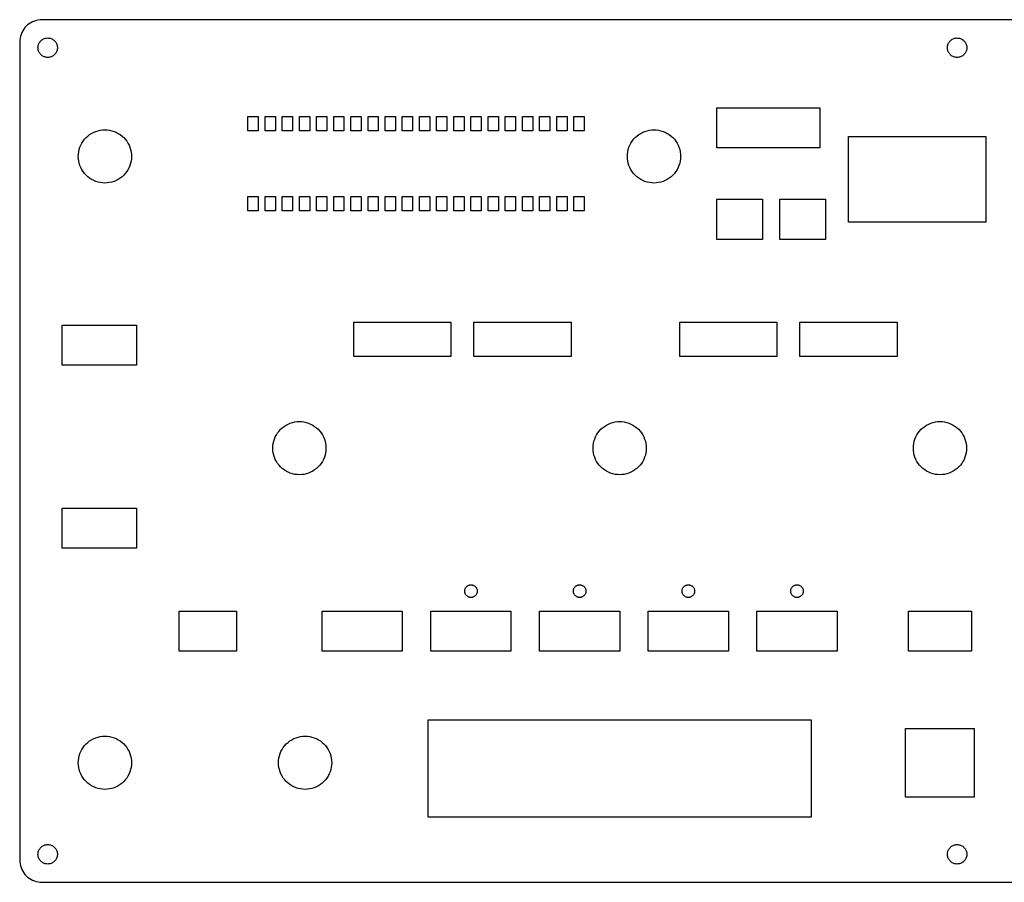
# Model space of a CAD drawing. Extents: x 3 to 331, y 3 to 154.
# Tile 1 of 2: x 3 to 175, y 3 to 154. Entities that reach past the tile are written whole.
import ezdxf

# ---------------------------------------------------------------- set-up
doc = ezdxf.new("R2010")
doc.units = 0
doc.layers.get('0').update_dxf_attribs({"linetype": 'CONTINUOUS'})

msp = doc.modelspace()

# ---------------------------------------------------------------- linework, layer by layer
msp.add_lwpolyline([(327, 153.9), (7, 153.9), (6.66009, 153.885), (6.32277, 153.841), (5.99061, 153.767), (5.66612, 153.665), (5.35179, 153.535), (5.05, 153.377), (4.76305, 153.195), (4.49313, 152.988), (4.24228, 152.758), (4.01243, 152.507), (3.80531, 152.237), (3.6225, 151.95), (3.4654, 151.648), (3.3352, 151.334), (3.23289, 151.009), (3.15925, 150.677), (3.11484, 150.34), (3.1, 150), (3.1, 7), (3.11484, 6.66009), (3.15925, 6.32277), (3.23289, 5.99061), (3.3352, 5.66612), (3.4654, 5.35179), (3.6225, 5.05), (3.80531, 4.76305), (4.01243, 4.49313), (4.24228, 4.24228), (4.49313, 4.01243), (4.76305, 3.80531), (5.05, 3.6225), (5.35179, 3.4654), (5.66612, 3.3352), (5.99061, 3.23289), (6.32277, 3.15925), (6.66009, 3.11484), (7, 3.1), (327, 3.1)])
for points in [[(7.85184, 147.306), (7.7048, 147.326), (7.56001, 147.358), (7.41857, 147.403), (7.28155, 147.459), (7.15, 147.528), (7.02492, 147.607), (6.90726, 147.698), (6.79792, 147.798), (6.69772, 147.907), (6.60744, 148.025), (6.52776, 148.15), (6.45928, 148.282), (6.40252, 148.419), (6.35793, 148.56), (6.32583, 148.705), (6.30647, 148.852), (6.3, 149), (6.30647, 149.148), (6.32583, 149.295), (6.35793, 149.44), (6.40252, 149.581), (6.45928, 149.718), (6.52776, 149.85), (6.60744, 149.975), (6.69772, 150.093), (6.79792, 150.202), (6.90726, 150.302), (7.02492, 150.393), (7.15, 150.472), (7.28155, 150.541), (7.41857, 150.597), (7.56001, 150.642), (7.7048, 150.674), (7.85184, 150.694), (8, 150.7), (8.14816, 150.694), (8.2952, 150.674), (8.43999, 150.642), (8.58143, 150.597), (8.71845, 150.541), (8.85, 150.472), (8.97508, 150.393), (9.09274, 150.302), (9.20208, 150.202), (9.30228, 150.093), (9.39256, 149.975), (9.47224, 149.85), (9.54072, 149.718), (9.59748, 149.581), (9.64207, 149.44), (9.67417, 149.295), (9.69353, 149.148), (9.7, 149), (9.69353, 148.852), (9.67417, 148.705), (9.64207, 148.56), (9.59748, 148.419), (9.54072, 148.282), (9.47224, 148.15), (9.39256, 148.025), (9.30228, 147.907), (9.20208, 147.798), (9.09274, 147.698), (8.97508, 147.607), (8.85, 147.528), (8.71845, 147.459), (8.58143, 147.403), (8.43999, 147.358), (8.2952, 147.326), (8.14816, 147.306), (8, 147.3)], [(166.852, 147.306), (166.705, 147.326), (166.56, 147.358), (166.419, 147.403), (166.282, 147.459), (166.15, 147.528), (166.025, 147.607), (165.907, 147.698), (165.798, 147.798), (165.698, 147.907), (165.607, 148.025), (165.528, 148.15), (165.459, 148.282), (165.403, 148.419), (165.358, 148.56), (165.326, 148.705), (165.306, 148.852), (165.3, 149), (165.306, 149.148), (165.326, 149.295), (165.358, 149.44), (165.403, 149.581), (165.459, 149.718), (165.528, 149.85), (165.607, 149.975), (165.698, 150.093), (165.798, 150.202), (165.907, 150.302), (166.025, 150.393), (166.15, 150.472), (166.282, 150.541), (166.419, 150.597), (166.56, 150.642), (166.705, 150.674), (166.852, 150.694), (167, 150.7), (167.148, 150.694), (167.295, 150.674), (167.44, 150.642), (167.581, 150.597), (167.718, 150.541), (167.85, 150.472), (167.975, 150.393), (168.093, 150.302), (168.202, 150.202), (168.302, 150.093), (168.393, 149.975), (168.472, 149.85), (168.541, 149.718), (168.597, 149.581), (168.642, 149.44), (168.674, 149.295), (168.694, 149.148), (168.7, 149), (168.694, 148.852), (168.674, 148.705), (168.642, 148.56), (168.597, 148.419), (168.541, 148.282), (168.472, 148.15), (168.393, 148.025), (168.302, 147.907), (168.202, 147.798), (168.093, 147.698), (167.975, 147.607), (167.85, 147.528), (167.718, 147.459), (167.581, 147.403), (167.44, 147.358), (167.295, 147.326), (167.148, 147.306), (167, 147.3)], [(125, 131.5), (125, 138.5), (143, 138.5), (143, 131.5)], [(43, 134.5), (43, 137), (44.8, 137), (44.8, 134.5)], [(46, 134.5), (46, 137), (47.8, 137), (47.8, 134.5)], [(49, 134.5), (49, 137), (50.8, 137), (50.8, 134.5)], [(52, 134.5), (52, 137), (53.8, 137), (53.8, 134.5)], [(55, 134.5), (55, 137), (56.8, 137), (56.8, 134.5)], [(58, 134.5), (58, 137), (59.8, 137), (59.8, 134.5)], [(61, 134.5), (61, 137), (62.8, 137), (62.8, 134.5)], [(64, 134.5), (64, 137), (65.8, 137), (65.8, 134.5)], [(67, 134.5), (67, 137), (68.8, 137), (68.8, 134.5)], [(70, 134.5), (70, 137), (71.8, 137), (71.8, 134.5)], [(73, 134.5), (73, 137), (74.8, 137), (74.8, 134.5)], [(76, 134.5), (76, 137), (77.8, 137), (77.8, 134.5)], [(79, 134.5), (79, 137), (80.8, 137), (80.8, 134.5)], [(82, 134.5), (82, 137), (83.8, 137), (83.8, 134.5)], [(85, 134.5), (85, 137), (86.8, 137), (86.8, 134.5)], [(88, 134.5), (88, 137), (89.8, 137), (89.8, 134.5)], [(91, 134.5), (91, 137), (92.8, 137), (92.8, 134.5)], [(94, 134.5), (94, 137), (95.8, 137), (95.8, 134.5)], [(97, 134.5), (97, 137), (98.8, 137), (98.8, 134.5)], [(100, 134.5), (100, 137), (101.8, 137), (101.8, 134.5)], [(17.5947, 125.368), (17.1925, 125.421), (16.7965, 125.508), (16.4096, 125.63), (16.0348, 125.786), (15.675, 125.973), (15.3329, 126.191), (15.011, 126.438), (14.712, 126.712), (14.4379, 127.011), (14.1909, 127.333), (13.973, 127.675), (13.7857, 128.035), (13.6304, 128.41), (13.5084, 128.796), (13.4206, 129.193), (13.3677, 129.595), (13.35, 130), (13.3677, 130.405), (13.4206, 130.807), (13.5084, 131.204), (13.6304, 131.59), (13.7857, 131.965), (13.973, 132.325), (14.1909, 132.667), (14.4379, 132.989), (14.712, 133.288), (15.011, 133.562), (15.3329, 133.809), (15.675, 134.027), (16.0348, 134.214), (16.4096, 134.37), (16.7965, 134.492), (17.1925, 134.579), (17.5947, 134.632), (18, 134.65), (18.4053, 134.632), (18.8075, 134.579), (19.2035, 134.492), (19.5904, 134.37), (19.9652, 134.214), (20.325, 134.027), (20.6671, 133.809), (20.989, 133.562), (21.288, 133.288), (21.5621, 132.989), (21.8091, 132.667), (22.027, 132.325), (22.2143, 131.965), (22.3696, 131.59), (22.4916, 131.204), (22.5794, 130.807), (22.6323, 130.405), (22.65, 130), (22.6323, 129.595), (22.5794, 129.193), (22.4916, 128.796), (22.3696, 128.41), (22.2143, 128.035), (22.027, 127.675), (21.8091, 127.333), (21.5621, 127.011), (21.288, 126.712), (20.989, 126.438), (20.6671, 126.191), (20.325, 125.973), (19.9652, 125.786), (19.5904, 125.63), (19.2035, 125.508), (18.8075, 125.421), (18.4053, 125.368), (18, 125.35)], [(113.595, 125.368), (113.193, 125.421), (112.796, 125.508), (112.41, 125.63), (112.035, 125.786), (111.675, 125.973), (111.333, 126.191), (111.011, 126.438), (110.712, 126.712), (110.438, 127.011), (110.191, 127.333), (109.973, 127.675), (109.786, 128.035), (109.63, 128.41), (109.508, 128.796), (109.421, 129.193), (109.368, 129.595), (109.35, 130), (109.368, 130.405), (109.421, 130.807), (109.508, 131.204), (109.63, 131.59), (109.786, 131.965), (109.973, 132.325), (110.191, 132.667), (110.438, 132.989), (110.712, 133.288), (111.011, 133.562), (111.333, 133.809), (111.675, 134.027), (112.035, 134.214), (112.41, 134.37), (112.796, 134.492), (113.193, 134.579), (113.595, 134.632), (114, 134.65), (114.405, 134.632), (114.807, 134.579), (115.204, 134.492), (115.59, 134.37), (115.965, 134.214), (116.325, 134.027), (116.667, 133.809), (116.989, 133.562), (117.288, 133.288), (117.562, 132.989), (117.809, 132.667), (118.027, 132.325), (118.214, 131.965), (118.37, 131.59), (118.492, 131.204), (118.579, 130.807), (118.632, 130.405), (118.65, 130), (118.632, 129.595), (118.579, 129.193), (118.492, 128.796), (118.37, 128.41), (118.214, 128.035), (118.027, 127.675), (117.809, 127.333), (117.562, 127.011), (117.288, 126.712), (116.989, 126.438), (116.667, 126.191), (116.325, 125.973), (115.965, 125.786), (115.59, 125.63), (115.204, 125.508), (114.807, 125.421), (114.405, 125.368), (114, 125.35)], [(148, 118.5), (148, 133.5), (172, 133.5), (172, 118.5)], [(43, 120.5), (43, 123), (44.8, 123), (44.8, 120.5)], [(46, 120.5), (46, 123), (47.8, 123), (47.8, 120.5)], [(49, 120.5), (49, 123), (50.8, 123), (50.8, 120.5)], [(52, 120.5), (52, 123), (53.8, 123), (53.8, 120.5)], [(55, 120.5), (55, 123), (56.8, 123), (56.8, 120.5)], [(58, 120.5), (58, 123), (59.8, 123), (59.8, 120.5)], [(61, 120.5), (61, 123), (62.8, 123), (62.8, 120.5)], [(64, 120.5), (64, 123), (65.8, 123), (65.8, 120.5)], [(67, 120.5), (67, 123), (68.8, 123), (68.8, 120.5)], [(70, 120.5), (70, 123), (71.8, 123), (71.8, 120.5)], [(73, 120.5), (73, 123), (74.8, 123), (74.8, 120.5)], [(76, 120.5), (76, 123), (77.8, 123), (77.8, 120.5)], [(79, 120.5), (79, 123), (80.8, 123), (80.8, 120.5)], [(82, 120.5), (82, 123), (83.8, 123), (83.8, 120.5)], [(85, 120.5), (85, 123), (86.8, 123), (86.8, 120.5)], [(88, 120.5), (88, 123), (89.8, 123), (89.8, 120.5)], [(91, 120.5), (91, 123), (92.8, 123), (92.8, 120.5)], [(94, 120.5), (94, 123), (95.8, 123), (95.8, 120.5)], [(97, 120.5), (97, 123), (98.8, 123), (98.8, 120.5)], [(100, 120.5), (100, 123), (101.8, 123), (101.8, 120.5)], [(125, 115.5), (125, 122.5), (133, 122.5), (133, 115.5)], [(136, 115.5), (136, 122.5), (144, 122.5), (144, 115.5)], [(10.5, 93.5), (10.5, 100.5), (23.5, 100.5), (23.5, 93.5)], [(61.5, 95), (61.5, 101), (78.5, 101), (78.5, 95)], [(82.5, 95), (82.5, 101), (99.5, 101), (99.5, 95)], [(118.5, 95), (118.5, 101), (135.5, 101), (135.5, 95)], [(139.5, 95), (139.5, 101), (156.5, 101), (156.5, 95)], [(51.5947, 74.3677), (51.1925, 74.4206), (50.7965, 74.5084), (50.4096, 74.6304), (50.0348, 74.7857), (49.675, 74.973), (49.3329, 75.1909), (49.011, 75.4379), (48.712, 75.712), (48.4379, 76.011), (48.1909, 76.3329), (47.973, 76.675), (47.7857, 77.0348), (47.6304, 77.4096), (47.5084, 77.7965), (47.4206, 78.1925), (47.3677, 78.5947), (47.35, 79), (47.3677, 79.4053), (47.4206, 79.8075), (47.5084, 80.2035), (47.6304, 80.5904), (47.7857, 80.9652), (47.973, 81.325), (48.1909, 81.6671), (48.4379, 81.989), (48.712, 82.288), (49.011, 82.5621), (49.3329, 82.8091), (49.675, 83.027), (50.0348, 83.2143), (50.4096, 83.3696), (50.7965, 83.4916), (51.1925, 83.5794), (51.5947, 83.6323), (52, 83.65), (52.4053, 83.6323), (52.8075, 83.5794), (53.2035, 83.4916), (53.5904, 83.3696), (53.9652, 83.2143), (54.325, 83.027), (54.6671, 82.8091), (54.989, 82.5621), (55.288, 82.288), (55.5621, 81.989), (55.8091, 81.6671), (56.027, 81.325), (56.2143, 80.9652), (56.3696, 80.5904), (56.4916, 80.2035), (56.5794, 79.8075), (56.6323, 79.4053), (56.65, 79), (56.6323, 78.5947), (56.5794, 78.1925), (56.4916, 77.7965), (56.3696, 77.4096), (56.2143, 77.0348), (56.027, 76.675), (55.8091, 76.3329), (55.5621, 76.011), (55.288, 75.712), (54.989, 75.4379), (54.6671, 75.1909), (54.325, 74.973), (53.9652, 74.7857), (53.5904, 74.6304), (53.2035, 74.5084), (52.8075, 74.4206), (52.4053, 74.3677), (52, 74.35)], [(107.595, 74.3677), (107.193, 74.4206), (106.796, 74.5084), (106.41, 74.6304), (106.035, 74.7857), (105.675, 74.973), (105.333, 75.1909), (105.011, 75.4379), (104.712, 75.712), (104.438, 76.011), (104.191, 76.3329), (103.973, 76.675), (103.786, 77.0348), (103.63, 77.4096), (103.508, 77.7965), (103.421, 78.1925), (103.368, 78.5947), (103.35, 79), (103.368, 79.4053), (103.421, 79.8075), (103.508, 80.2035), (103.63, 80.5904), (103.786, 80.9652), (103.973, 81.325), (104.191, 81.6671), (104.438, 81.989), (104.712, 82.288), (105.011, 82.5621), (105.333, 82.8091), (105.675, 83.027), (106.035, 83.2143), (106.41, 83.3696), (106.796, 83.4916), (107.193, 83.5794), (107.595, 83.6323), (108, 83.65), (108.405, 83.6323), (108.807, 83.5794), (109.204, 83.4916), (109.59, 83.3696), (109.965, 83.2143), (110.325, 83.027), (110.667, 82.8091), (110.989, 82.5621), (111.288, 82.288), (111.562, 81.989), (111.809, 81.6671), (112.027, 81.325), (112.214, 80.9652), (112.37, 80.5904), (112.492, 80.2035), (112.579, 79.8075), (112.632, 79.4053), (112.65, 79), (112.632, 78.5947), (112.579, 78.1925), (112.492, 77.7965), (112.37, 77.4096), (112.214, 77.0348), (112.027, 76.675), (111.809, 76.3329), (111.562, 76.011), (111.288, 75.712), (110.989, 75.4379), (110.667, 75.1909), (110.325, 74.973), (109.965, 74.7857), (109.59, 74.6304), (109.204, 74.5084), (108.807, 74.4206), (108.405, 74.3677), (108, 74.35)], [(163.595, 74.3677), (163.193, 74.4206), (162.796, 74.5084), (162.41, 74.6304), (162.035, 74.7857), (161.675, 74.973), (161.333, 75.1909), (161.011, 75.4379), (160.712, 75.712), (160.438, 76.011), (160.191, 76.3329), (159.973, 76.675), (159.786, 77.0348), (159.63, 77.4096), (159.508, 77.7965), (159.421, 78.1925), (159.368, 78.5947), (159.35, 79), (159.368, 79.4053), (159.421, 79.8075), (159.508, 80.2035), (159.63, 80.5904), (159.786, 80.9652), (159.973, 81.325), (160.191, 81.6671), (160.438, 81.989), (160.712, 82.288), (161.011, 82.5621), (161.333, 82.8091), (161.675, 83.027), (162.035, 83.2143), (162.41, 83.3696), (162.796, 83.4916), (163.193, 83.5794), (163.595, 83.6323), (164, 83.65), (164.405, 83.6323), (164.807, 83.5794), (165.204, 83.4916), (165.59, 83.3696), (165.965, 83.2143), (166.325, 83.027), (166.667, 82.8091), (166.989, 82.5621), (167.288, 82.288), (167.562, 81.989), (167.809, 81.6671), (168.027, 81.325), (168.214, 80.9652), (168.37, 80.5904), (168.492, 80.2035), (168.579, 79.8075), (168.632, 79.4053), (168.65, 79), (168.632, 78.5947), (168.579, 78.1925), (168.492, 77.7965), (168.37, 77.4096), (168.214, 77.0348), (168.027, 76.675), (167.809, 76.3329), (167.562, 76.011), (167.288, 75.712), (166.989, 75.4379), (166.667, 75.1909), (166.325, 74.973), (165.965, 74.7857), (165.59, 74.6304), (165.204, 74.5084), (164.807, 74.4206), (164.405, 74.3677), (164, 74.35)], [(10.5, 61.5), (10.5, 68.5), (23.5, 68.5), (23.5, 61.5)], [(81.9041, 52.9042), (81.809, 52.9167), (81.7153, 52.9375), (81.6238, 52.9663), (81.5351, 53.0031), (81.45, 53.0474), (81.3691, 53.0989), (81.2929, 53.1574), (81.2222, 53.2222), (81.1574, 53.2929), (81.0989, 53.3691), (81.0474, 53.45), (81.0031, 53.5351), (80.9663, 53.6238), (80.9375, 53.7153), (80.9167, 53.809), (80.9042, 53.9041), (80.9, 54), (80.9042, 54.0959), (80.9167, 54.191), (80.9375, 54.2847), (80.9663, 54.3762), (81.0031, 54.4649), (81.0474, 54.55), (81.0989, 54.6309), (81.1574, 54.7071), (81.2222, 54.7778), (81.2929, 54.8426), (81.3691, 54.9011), (81.45, 54.9526), (81.5351, 54.9969), (81.6238, 55.0337), (81.7153, 55.0625), (81.809, 55.0833), (81.9041, 55.0958), (82, 55.1), (82.0959, 55.0958), (82.191, 55.0833), (82.2847, 55.0625), (82.3762, 55.0337), (82.4649, 54.9969), (82.55, 54.9526), (82.6309, 54.9011), (82.7071, 54.8426), (82.7778, 54.7778), (82.8426, 54.7071), (82.9011, 54.6309), (82.9526, 54.55), (82.9969, 54.4649), (83.0337, 54.3762), (83.0625, 54.2847), (83.0833, 54.191), (83.0958, 54.0959), (83.1, 54), (83.0958, 53.9041), (83.0833, 53.809), (83.0625, 53.7153), (83.0337, 53.6238), (82.9969, 53.5351), (82.9526, 53.45), (82.9011, 53.3691), (82.8426, 53.2929), (82.7778, 53.2222), (82.7071, 53.1574), (82.6309, 53.0989), (82.55, 53.0474), (82.4649, 53.0031), (82.3762, 52.9663), (82.2847, 52.9375), (82.191, 52.9167), (82.0959, 52.9042), (82, 52.9)], [(100.904, 52.9042), (100.809, 52.9167), (100.715, 52.9375), (100.624, 52.9663), (100.535, 53.0031), (100.45, 53.0474), (100.369, 53.0989), (100.293, 53.1574), (100.222, 53.2222), (100.157, 53.2929), (100.099, 53.3691), (100.047, 53.45), (100.003, 53.5351), (99.9663, 53.6238), (99.9375, 53.7153), (99.9167, 53.809), (99.9042, 53.9041), (99.9, 54), (99.9042, 54.0959), (99.9167, 54.191), (99.9375, 54.2847), (99.9663, 54.3762), (100.003, 54.4649), (100.047, 54.55), (100.099, 54.6309), (100.157, 54.7071), (100.222, 54.7778), (100.293, 54.8426), (100.369, 54.9011), (100.45, 54.9526), (100.535, 54.9969), (100.624, 55.0337), (100.715, 55.0625), (100.809, 55.0833), (100.904, 55.0958), (101, 55.1), (101.096, 55.0958), (101.191, 55.0833), (101.285, 55.0625), (101.376, 55.0337), (101.465, 54.9969), (101.55, 54.9526), (101.631, 54.9011), (101.707, 54.8426), (101.778, 54.7778), (101.843, 54.7071), (101.901, 54.6309), (101.953, 54.55), (101.997, 54.4649), (102.034, 54.3762), (102.063, 54.2847), (102.083, 54.191), (102.096, 54.0959), (102.1, 54), (102.096, 53.9041), (102.083, 53.809), (102.063, 53.7153), (102.034, 53.6238), (101.997, 53.5351), (101.953, 53.45), (101.901, 53.3691), (101.843, 53.2929), (101.778, 53.2222), (101.707, 53.1574), (101.631, 53.0989), (101.55, 53.0474), (101.465, 53.0031), (101.376, 52.9663), (101.285, 52.9375), (101.191, 52.9167), (101.096, 52.9042), (101, 52.9)], [(119.904, 52.9042), (119.809, 52.9167), (119.715, 52.9375), (119.624, 52.9663), (119.535, 53.0031), (119.45, 53.0474), (119.369, 53.0989), (119.293, 53.1574), (119.222, 53.2222), (119.157, 53.2929), (119.099, 53.3691), (119.047, 53.45), (119.003, 53.5351), (118.966, 53.6238), (118.937, 53.7153), (118.917, 53.809), (118.904, 53.9041), (118.9, 54), (118.904, 54.0959), (118.917, 54.191), (118.937, 54.2847), (118.966, 54.3762), (119.003, 54.4649), (119.047, 54.55), (119.099, 54.6309), (119.157, 54.7071), (119.222, 54.7778), (119.293, 54.8426), (119.369, 54.9011), (119.45, 54.9526), (119.535, 54.9969), (119.624, 55.0337), (119.715, 55.0625), (119.809, 55.0833), (119.904, 55.0958), (120, 55.1), (120.096, 55.0958), (120.191, 55.0833), (120.285, 55.0625), (120.376, 55.0337), (120.465, 54.9969), (120.55, 54.9526), (120.631, 54.9011), (120.707, 54.8426), (120.778, 54.7778), (120.843, 54.7071), (120.901, 54.6309), (120.953, 54.55), (120.997, 54.4649), (121.034, 54.3762), (121.063, 54.2847), (121.083, 54.191), (121.096, 54.0959), (121.1, 54), (121.096, 53.9041), (121.083, 53.809), (121.063, 53.7153), (121.034, 53.6238), (120.997, 53.5351), (120.953, 53.45), (120.901, 53.3691), (120.843, 53.2929), (120.778, 53.2222), (120.707, 53.1574), (120.631, 53.0989), (120.55, 53.0474), (120.465, 53.0031), (120.376, 52.9663), (120.285, 52.9375), (120.191, 52.9167), (120.096, 52.9042), (120, 52.9)], [(138.904, 52.9042), (138.809, 52.9167), (138.715, 52.9375), (138.624, 52.9663), (138.535, 53.0031), (138.45, 53.0474), (138.369, 53.0989), (138.293, 53.1574), (138.222, 53.2222), (138.157, 53.2929), (138.099, 53.3691), (138.047, 53.45), (138.003, 53.5351), (137.966, 53.6238), (137.937, 53.7153), (137.917, 53.809), (137.904, 53.9041), (137.9, 54), (137.904, 54.0959), (137.917, 54.191), (137.937, 54.2847), (137.966, 54.3762), (138.003, 54.4649), (138.047, 54.55), (138.099, 54.6309), (138.157, 54.7071), (138.222, 54.7778), (138.293, 54.8426), (138.369, 54.9011), (138.45, 54.9526), (138.535, 54.9969), (138.624, 55.0337), (138.715, 55.0625), (138.809, 55.0833), (138.904, 55.0958), (139, 55.1), (139.096, 55.0958), (139.191, 55.0833), (139.285, 55.0625), (139.376, 55.0337), (139.465, 54.9969), (139.55, 54.9526), (139.631, 54.9011), (139.707, 54.8426), (139.778, 54.7778), (139.843, 54.7071), (139.901, 54.6309), (139.953, 54.55), (139.997, 54.4649), (140.034, 54.3762), (140.063, 54.2847), (140.083, 54.191), (140.096, 54.0959), (140.1, 54), (140.096, 53.9041), (140.083, 53.809), (140.063, 53.7153), (140.034, 53.6238), (139.997, 53.5351), (139.953, 53.45), (139.901, 53.3691), (139.843, 53.2929), (139.778, 53.2222), (139.707, 53.1574), (139.631, 53.0989), (139.55, 53.0474), (139.465, 53.0031), (139.376, 52.9663), (139.285, 52.9375), (139.191, 52.9167), (139.096, 52.9042), (139, 52.9)], [(31, 43.5), (31, 50.5), (41, 50.5), (41, 43.5)], [(56, 43.5), (56, 50.5), (70, 50.5), (70, 43.5)], [(75, 43.5), (75, 50.5), (89, 50.5), (89, 43.5)], [(94, 43.5), (94, 50.5), (108, 50.5), (108, 43.5)], [(113, 43.5), (113, 50.5), (127, 50.5), (127, 43.5)], [(132, 43.5), (132, 50.5), (146, 50.5), (146, 43.5)], [(158.5, 43.5), (158.5, 50.5), (169.5, 50.5), (169.5, 43.5)], [(74.5, 14.5), (74.5, 31.5), (141.5, 31.5), (141.5, 14.5)], [(158, 18), (158, 30), (170, 30), (170, 18)], [(17.5947, 19.3677), (17.1925, 19.4206), (16.7965, 19.5084), (16.4096, 19.6304), (16.0348, 19.7857), (15.675, 19.973), (15.3329, 20.1909), (15.011, 20.4379), (14.712, 20.712), (14.4379, 21.011), (14.1909, 21.3329), (13.973, 21.675), (13.7857, 22.0348), (13.6304, 22.4096), (13.5084, 22.7965), (13.4206, 23.1925), (13.3677, 23.5947), (13.35, 24), (13.3677, 24.4053), (13.4206, 24.8075), (13.5084, 25.2035), (13.6304, 25.5904), (13.7857, 25.9652), (13.973, 26.325), (14.1909, 26.6671), (14.4379, 26.989), (14.712, 27.288), (15.011, 27.5621), (15.3329, 27.8091), (15.675, 28.027), (16.0348, 28.2143), (16.4096, 28.3696), (16.7965, 28.4916), (17.1925, 28.5794), (17.5947, 28.6323), (18, 28.65), (18.4053, 28.6323), (18.8075, 28.5794), (19.2035, 28.4916), (19.5904, 28.3696), (19.9652, 28.2143), (20.325, 28.027), (20.6671, 27.8091), (20.989, 27.5621), (21.288, 27.288), (21.5621, 26.989), (21.8091, 26.6671), (22.027, 26.325), (22.2143, 25.9652), (22.3696, 25.5904), (22.4916, 25.2035), (22.5794, 24.8075), (22.6323, 24.4053), (22.65, 24), (22.6323, 23.5947), (22.5794, 23.1925), (22.4916, 22.7965), (22.3696, 22.4096), (22.2143, 22.0348), (22.027, 21.675), (21.8091, 21.3329), (21.5621, 21.011), (21.288, 20.712), (20.989, 20.4379), (20.6671, 20.1909), (20.325, 19.973), (19.9652, 19.7857), (19.5904, 19.6304), (19.2035, 19.5084), (18.8075, 19.4206), (18.4053, 19.3677), (18, 19.35)], [(52.5947, 19.3677), (52.1925, 19.4206), (51.7965, 19.5084), (51.4096, 19.6304), (51.0348, 19.7857), (50.675, 19.973), (50.3329, 20.1909), (50.011, 20.4379), (49.712, 20.712), (49.4379, 21.011), (49.1909, 21.3329), (48.973, 21.675), (48.7857, 22.0348), (48.6304, 22.4096), (48.5084, 22.7965), (48.4206, 23.1925), (48.3677, 23.5947), (48.35, 24), (48.3677, 24.4053), (48.4206, 24.8075), (48.5084, 25.2035), (48.6304, 25.5904), (48.7857, 25.9652), (48.973, 26.325), (49.1909, 26.6671), (49.4379, 26.989), (49.712, 27.288), (50.011, 27.5621), (50.3329, 27.8091), (50.675, 28.027), (51.0348, 28.2143), (51.4096, 28.3696), (51.7965, 28.4916), (52.1925, 28.5794), (52.5947, 28.6323), (53, 28.65), (53.4053, 28.6323), (53.8075, 28.5794), (54.2035, 28.4916), (54.5904, 28.3696), (54.9652, 28.2143), (55.325, 28.027), (55.6671, 27.8091), (55.989, 27.5621), (56.288, 27.288), (56.5621, 26.989), (56.8091, 26.6671), (57.027, 26.325), (57.2143, 25.9652), (57.3696, 25.5904), (57.4916, 25.2035), (57.5794, 24.8075), (57.6323, 24.4053), (57.65, 24), (57.6323, 23.5947), (57.5794, 23.1925), (57.4916, 22.7965), (57.3696, 22.4096), (57.2143, 22.0348), (57.027, 21.675), (56.8091, 21.3329), (56.5621, 21.011), (56.288, 20.712), (55.989, 20.4379), (55.6671, 20.1909), (55.325, 19.973), (54.9652, 19.7857), (54.5904, 19.6304), (54.2035, 19.5084), (53.8075, 19.4206), (53.4053, 19.3677), (53, 19.35)], [(7.85184, 6.30647), (7.7048, 6.32583), (7.56001, 6.35793), (7.41857, 6.40252), (7.28155, 6.45928), (7.15, 6.52776), (7.02492, 6.60744), (6.90726, 6.69772), (6.79792, 6.79792), (6.69772, 6.90726), (6.60744, 7.02492), (6.52776, 7.15), (6.45928, 7.28155), (6.40252, 7.41857), (6.35793, 7.56001), (6.32583, 7.7048), (6.30647, 7.85184), (6.3, 8), (6.30647, 8.14816), (6.32583, 8.2952), (6.35793, 8.43999), (6.40252, 8.58143), (6.45928, 8.71845), (6.52776, 8.85), (6.60744, 8.97508), (6.69772, 9.09274), (6.79792, 9.20208), (6.90726, 9.30228), (7.02492, 9.39256), (7.15, 9.47224), (7.28155, 9.54072), (7.41857, 9.59748), (7.56001, 9.64207), (7.7048, 9.67417), (7.85184, 9.69353), (8, 9.7), (8.14816, 9.69353), (8.2952, 9.67417), (8.43999, 9.64207), (8.58143, 9.59748), (8.71845, 9.54072), (8.85, 9.47224), (8.97508, 9.39256), (9.09274, 9.30228), (9.20208, 9.20208), (9.30228, 9.09274), (9.39256, 8.97508), (9.47224, 8.85), (9.54072, 8.71845), (9.59748, 8.58143), (9.64207, 8.43999), (9.67417, 8.2952), (9.69353, 8.14816), (9.7, 8), (9.69353, 7.85184), (9.67417, 7.7048), (9.64207, 7.56001), (9.59748, 7.41857), (9.54072, 7.28155), (9.47224, 7.15), (9.39256, 7.02492), (9.30228, 6.90726), (9.20208, 6.79792), (9.09274, 6.69772), (8.97508, 6.60744), (8.85, 6.52776), (8.71845, 6.45928), (8.58143, 6.40252), (8.43999, 6.35793), (8.2952, 6.32583), (8.14816, 6.30647), (8, 6.3)], [(166.852, 6.30647), (166.705, 6.32583), (166.56, 6.35793), (166.419, 6.40252), (166.282, 6.45928), (166.15, 6.52776), (166.025, 6.60744), (165.907, 6.69772), (165.798, 6.79792), (165.698, 6.90726), (165.607, 7.02492), (165.528, 7.15), (165.459, 7.28155), (165.403, 7.41857), (165.358, 7.56001), (165.326, 7.7048), (165.306, 7.85184), (165.3, 8), (165.306, 8.14816), (165.326, 8.2952), (165.358, 8.43999), (165.403, 8.58143), (165.459, 8.71845), (165.528, 8.85), (165.607, 8.97508), (165.698, 9.09274), (165.798, 9.20208), (165.907, 9.30228), (166.025, 9.39256), (166.15, 9.47224), (166.282, 9.54072), (166.419, 9.59748), (166.56, 9.64207), (166.705, 9.67417), (166.852, 9.69353), (167, 9.7), (167.148, 9.69353), (167.295, 9.67417), (167.44, 9.64207), (167.581, 9.59748), (167.718, 9.54072), (167.85, 9.47224), (167.975, 9.39256), (168.093, 9.30228), (168.202, 9.20208), (168.302, 9.09274), (168.393, 8.97508), (168.472, 8.85), (168.541, 8.71845), (168.597, 8.58143), (168.642, 8.43999), (168.674, 8.2952), (168.694, 8.14816), (168.7, 8), (168.694, 7.85184), (168.674, 7.7048), (168.642, 7.56001), (168.597, 7.41857), (168.541, 7.28155), (168.472, 7.15), (168.393, 7.02492), (168.302, 6.90726), (168.202, 6.79792), (168.093, 6.69772), (167.975, 6.60744), (167.85, 6.52776), (167.718, 6.45928), (167.581, 6.40252), (167.44, 6.35793), (167.295, 6.32583), (167.148, 6.30647), (167, 6.3)]]:
    msp.add_lwpolyline(points, close=True)

doc.saveas('drawing.dxf')
